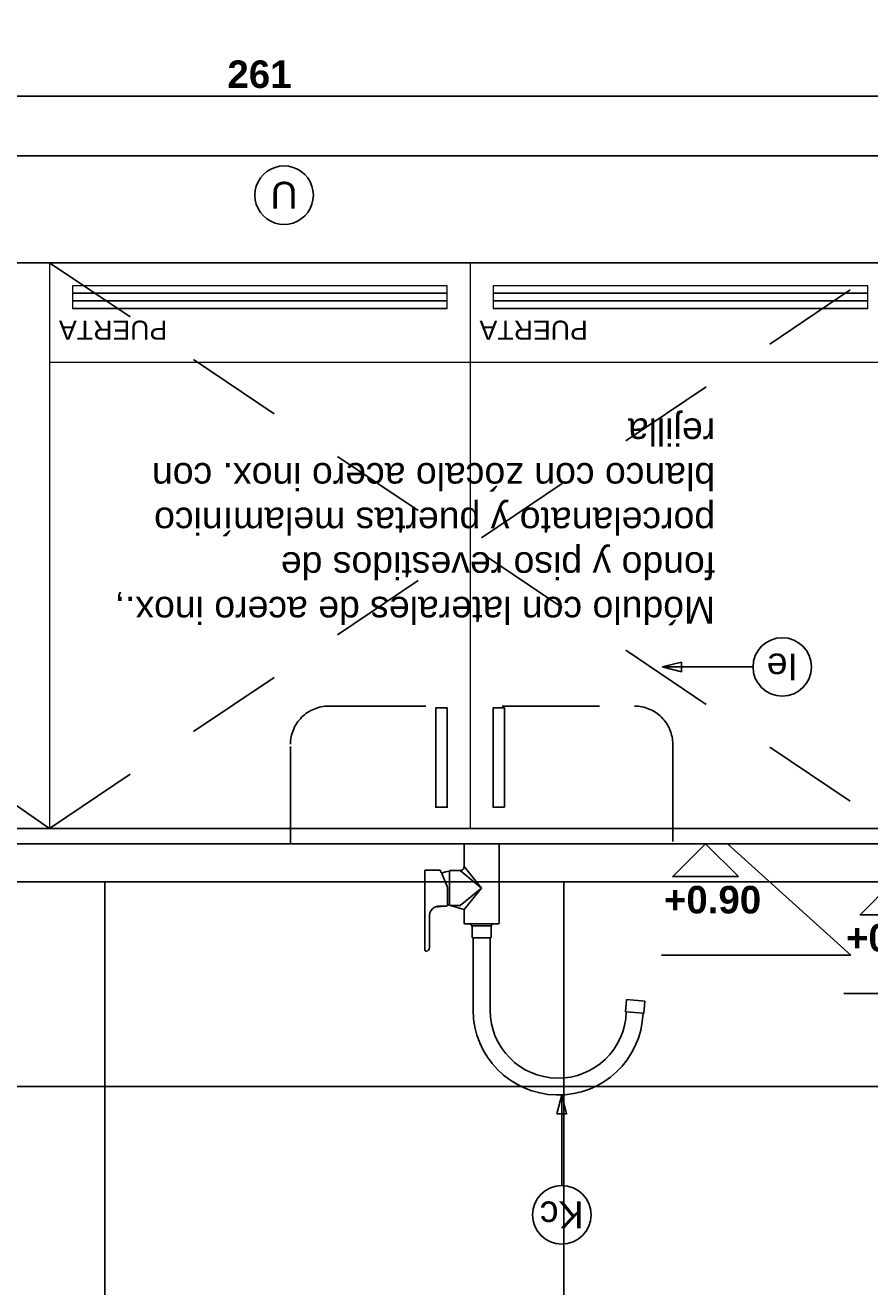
# Model space of a CAD drawing. Header units: millimetres. Extents: x -989 to -850, y -581 to -509.
# Tile 6 of 52: x -960.82 to -959.71, y -579.96 to -578.31. Entities that reach past the tile are written whole.
import ezdxf
from ezdxf.enums import TextEntityAlignment as Align

# ---------------------------------------------------------------- set-up
doc = ezdxf.new("R2010")
doc.units = ezdxf.units.MM
doc.header["$LTSCALE"] = 0.2
doc.set_wipeout_variables(frame=1)
doc.linetypes.add('HIDDEN2', pattern=[4.7625, 3.175, -1.5875])
for name, color, linetype in [('A PROYECCION 2', 2, 'Continuous'), ('A SANITARIO', 5, 'Continuous'), ('A-ALBA-0', 253, 'Continuous'), ('A-ALBA-0 @ 20', 253, 'Continuous'), ('A-ALBA-4', 6, 'Continuous'), ('A-ANNO-NIV', 2, 'Continuous'), ('A-ANNO-SIMB @ 20', 2, 'Continuous'), ('A-ANOT-COTA-PARC', 1, 'Continuous'), ('A-ANOT-NIVL @ 20', 2, 'Continuous'), ('A-EQPM-FIJO', 1, 'Continuous'), ('AE-ALBA-1', 1, 'Continuous'), ('TEXTOS', 2, 'Continuous'), ('TXT COTA', 3, 'Continuous')]:
    doc.layers.add(name, color=color, linetype=linetype)
doc.styles.add('arial', font='arial.ttf')
doc.styles.add('BIS-ANOT', font='swiss.ttf')
doc.styles.add('BIS-COTA', font='swissb.ttf')
doc.styles.add('BIS-COTA-ACUM', font='swissi.ttf', dxfattribs={"oblique": 20})
doc.styles.add('E5-100', font='micross.ttf')
doc.dimstyles.new('BIS-COTA-ACUM', dxfattribs={"dimscale": 0.9, "dimtxt": 0.0016, "dimasz": 0.001, "dimexe": 0.0035, "dimexo": 0, "dimgap": 0.0005, "dimtad": 1, "dimdec": 1, "dimlfac": 100, "dimrnd": 1, "dimzin": 9, "dimdsep": 46, "dimtxsty": 'BIS-COTA-ACUM', "dimblk1": 'MARK1', "dimblk2": 'MARK2', "dimsah": 1, "dimcen": 0, "dimclrd": 1, "dimclre": 256, "dimclrt": 256, "dimaunit": 1, "dimadec": 0, "dimazin": 0, "dimtfac": 1, "dimtdec": 1, "dimtix": 1, "dimtmove": 2, "dimatfit": 3, "dimldrblk": 'MARK1', "dimfxl": 1, "dimtolj": 1, "dimarcsym": 1})
doc.dimstyles.new('BIS-COTA-NIVE', dxfattribs={"dimscale": 1.8, "dimtxt": 0.0018, "dimasz": 0.0015, "dimexe": 0, "dimexo": 0, "dimgap": 0.0027, "dimtad": 2, "dimtih": 1, "dimtoh": 1, "dimzin": 1, "dimdsep": 46, "dimtxsty": 'BIS-COTA', "dimblk1": 'MARK1', "dimblk2": 'MARK2', "dimsah": 1, "dimcen": 0.0015, "dimclrd": 1, "dimclre": 1, "dimaunit": 1, "dimadec": 0, "dimazin": 0, "dimtfac": 1, "dimtix": 1, "dimtofl": 0, "dimtmove": 2, "dimatfit": 3, "dimldrblk": 'MARK1', "dimfxl": 1, "dimtolj": 1, "dimarcsym": 0})
doc.dimstyles.new('BIS-COTA-PARC', dxfattribs={"dimscale": 0, "dimtxt": 0.0018, "dimasz": 0.001, "dimexe": 0.0015, "dimexo": 0, "dimgap": 0.0005, "dimtad": 1, "dimdec": 0, "dimlfac": 100, "dimzin": 9, "dimdsep": 46, "dimtxsty": 'BIS-COTA', "dimblk": 'OBLIQUE', "dimcen": 2.5, "dimclrd": 256, "dimclre": 251, "dimclrt": 2, "dimadec": 1, "dimazin": 2, "dimtfac": 1, "dimtdec": 0, "dimtix": 1, "dimtmove": 2, "dimatfit": 3, "dimldrblk": 'DOT', "dimfxl": 0.0015, "dimfxlon": 1, "dimtolj": 1, "dimtzin": 0, "dimarcsym": 0})

# ---------------------------------------------------------------- blocks, each defined once
blk = doc.blocks.new('*U539')
blk.add_wipeout([(0, 0), (0.002148, -0.002148), (-0.002148, -0.002148)])
at = {"color": 0, "linetype": 'Continuous'}
blk.add_line((-0.004296, 0), (0.002148, 0), dxfattribs=at)
at = {"color": 0, "linetype": 'Continuous', "ltscale": 5}
blk.add_lwpolyline([(-0.002148, -0.002148), (0.002148, -0.002148), (0, 0), (-0.002148, -0.002148)], dxfattribs=at)
blk = doc.blocks.new('BIS-GRIC1-FA')
blk.add_wipeout([(0.028, 0.035), (0.0275, 0.035), (0.0271, 0.0349), (0.0266, 0.0348), (0.0262, 0.0347), (0.0258, 0.0345), (0.0254, 0.0343), (0.025, 0.034), (0.0246, 0.0337), (0.0243, 0.0334), (0.024, 0.033), (0.0238, 0.0326), (0.0235, 0.0322), (0.0233, 0.0318), (0.0232, 0.0314), (0.0231, 0.0309), (0.023, 0.0305), (0.023, 0.03), (0.023, 0), (-0.023, 0), (-0.023, 0.1037), (-0.023, 0.1038), (-0.023, 0.1039), (-0.023, 0.104), (-0.0229, 0.1041), (-0.0229, 0.1042), (-0.0228, 0.1043), (-0.0228, 0.1043), (-0.0227, 0.1044), (-0.0226, 0.1045), (-0.0226, 0.1045), (-0.0225, 0.1046), (-0.0224, 0.1046), (-0.0223, 0.1047), (-0.0222, 0.1047), (-0.0221, 0.1047), (-0.022, 0.1047), (-0.0135, 0.105), (-0.0135, 0.107), (-0.0125, 0.1076), (-0.0125, 0.1227), (-0.0124, 0.1228), (-0.0122, 0.1228), (-0.0121, 0.1229), (-0.0119, 0.1229), (-0.0118, 0.1229), (-0.0117, 0.123), (-0.0115, 0.123), (-0.0114, 0.123), (-0.0112, 0.123), (-0.011, 0.2177), (-0.0117, 0.2288), (-0.0138, 0.2397), (-0.0172, 0.2503), (-0.0218, 0.2603), (-0.0277, 0.2697), (-0.0348, 0.2783), (-0.0428, 0.286), (-0.0517, 0.2926), (-0.0614, 0.298), (-0.0717, 0.3022), (-0.0824, 0.305), (-0.0934, 0.3066), (-0.1045, 0.3067), (-0.1155, 0.3055), (-0.1263, 0.3029), (-0.1367, 0.299), (-0.1465, 0.2938), (-0.1556, 0.2874), (-0.1638, 0.28), (-0.1711, 0.2716), (-0.1772, 0.2623), (-0.1821, 0.2524), (-0.1858, 0.2419), (-0.1882, 0.2311), (-0.1891, 0.22), (-0.1881, 0.2199), (-0.1895, 0.204), (-0.2134, 0.2061), (-0.212, 0.222), (-0.2111, 0.2219), (-0.2097, 0.2356), (-0.2066, 0.2491), (-0.2019, 0.262), (-0.1956, 0.2743), (-0.1879, 0.2857), (-0.1788, 0.296), (-0.1685, 0.3052), (-0.1571, 0.313), (-0.1449, 0.3193), (-0.132, 0.3241), (-0.1186, 0.3272), (-0.1049, 0.3286), (-0.0911, 0.3284), (-0.0775, 0.3264), (-0.0642, 0.3228), (-0.0514, 0.3175), (-0.0394, 0.3107), (-0.0284, 0.3025), (-0.0184, 0.293), (-0.0097, 0.2823), (-0.0024, 0.2706), (0.0034, 0.2581), (0.0076, 0.245), (0.0101, 0.2315), (0.011, 0.2177), (0.011, 0.1369), (0.011, 0.123), (0.0117, 0.123), (0.0117, 0.123), (0.0118, 0.123), (0.0119, 0.123), (0.012, 0.123), (0.012, 0.123), (0.0121, 0.123), (0.0122, 0.1229), (0.0123, 0.1229), (0.0123, 0.1229), (0.0124, 0.1228), (0.0124, 0.1228), (0.0125, 0.1227), (0.0125, 0.1076), (0.0135, 0.107), (0.0135, 0.105), (0.022, 0.1047), (0.0221, 0.1047), (0.0222, 0.1047), (0.0223, 0.1047), (0.0224, 0.1046), (0.0225, 0.1046), (0.0226, 0.1045), (0.0226, 0.1045), (0.0227, 0.1044), (0.0228, 0.1043), (0.0228, 0.1043), (0.0229, 0.1042), (0.0229, 0.1041), (0.023, 0.104), (0.023, 0.1039), (0.023, 0.1038), (0.023, 0.1037), (0.023, 0.086), (0.041, 0.081), (0.0411, 0.081), (0.0412, 0.081), (0.0413, 0.081), (0.0414, 0.0809), (0.0414, 0.0809), (0.0415, 0.0809), (0.0416, 0.0808), (0.0417, 0.0807), (0.0417, 0.0807), (0.0418, 0.0806), (0.0419, 0.0805), (0.0419, 0.0804), (0.0419, 0.0804), (0.042, 0.0803), (0.042, 0.0802), (0.042, 0.0801), (0.042, 0.08), (0.0425, 0.08), (0.0429, 0.0799), (0.0434, 0.0799), (0.0439, 0.0798), (0.0443, 0.0798), (0.0448, 0.0797), (0.0448, 0.081), (0.0453, 0.0815), (0.0525, 0.0815), (0.0525, 0.0817), (0.0525, 0.0817), (0.0525, 0.0818), (0.0525, 0.0818), (0.0525, 0.0818), (0.0525, 0.0819), (0.0525, 0.0819), (0.0526, 0.0819), (0.0526, 0.0819), (0.0526, 0.082), (0.0526, 0.082), (0.0527, 0.082), (0.0527, 0.082), (0.0527, 0.082), (0.0528, 0.082), (0.0528, 0.082), (0.0557, 0.0823), (0.0571, 0.0824), (0.0586, 0.0825), (0.0586, 0.0825), (0.0587, 0.0825), (0.0587, 0.0825), (0.0587, 0.0824), (0.0588, 0.0824), (0.0588, 0.0824), (0.0588, 0.0824), (0.0589, 0.0823), (0.0589, 0.0823), (0.0589, 0.0823), (0.0589, 0.0822), (0.0589, 0.0822), (0.059, 0.0821), (0.0596, 0.0823), (0.0603, 0.0825), (0.0609, 0.0828), (0.0616, 0.0831), (0.0622, 0.0835), (0.0628, 0.0839), (0.0634, 0.0843), (0.0639, 0.0847), (0.0644, 0.0852), (0.0651, 0.086), (0.0657, 0.0868), (0.0663, 0.0876), (0.0668, 0.0885), (0.0672, 0.0894), (0.0676, 0.0904), (0.0679, 0.0913), (0.0681, 0.0923), (0.0683, 0.0933), (0.0683, 0.0943), (0.0684, 0.0953), (0.0683, 0.0964), (0.0683, 0.136), (0.0683, 0.1363), (0.0683, 0.1366), (0.0683, 0.1369), (0.0684, 0.1372), (0.0684, 0.1375), (0.0685, 0.1378), (0.0686, 0.1381), (0.0688, 0.1383), (0.0689, 0.1386), (0.0691, 0.1388), (0.0692, 0.1391), (0.0694, 0.1393), (0.0696, 0.1395), (0.0698, 0.1396), (0.07, 0.1398), (0.0703, 0.1399), (0.0705, 0.14), (0.0707, 0.1401), (0.0709, 0.1402), (0.0712, 0.1403), (0.0714, 0.1403), (0.0717, 0.1404), (0.0719, 0.1404), (0.0722, 0.1404), (0.0725, 0.1404), (0.0728, 0.1404), (0.073, 0.1405), (0.0733, 0.1404), (0.0734, 0.1404), (0.0735, 0.1404), (0.0736, 0.1404), (0.0737, 0.1404), (0.0738, 0.1403), (0.0738, 0.1403), (0.0739, 0.1402), (0.074, 0.1402), (0.074, 0.1401), (0.0741, 0.14), (0.0742, 0.14), (0.0742, 0.1399), (0.0742, 0.1398), (0.0743, 0.1397), (0.0743, 0.1396), (0.0743, 0.1395), (0.0743, 0.1394), (0.0743, 0.0355), (0.0743, 0.0354), (0.0743, 0.0353), (0.0742, 0.0352), (0.0742, 0.0351), (0.0742, 0.0351), (0.0741, 0.035), (0.0741, 0.0349), (0.074, 0.0348), (0.0739, 0.0348), (0.0738, 0.0347), (0.0738, 0.0346), (0.0737, 0.0346), (0.0736, 0.0346), (0.0735, 0.0345), (0.0734, 0.0345), (0.0733, 0.0345), (0.0547, 0.0345), (0.0546, 0.0345), (0.0546, 0.0345), (0.0546, 0.0345), (0.0545, 0.0345), (0.0545, 0.0346), (0.0544, 0.0346), (0.0544, 0.0346), (0.0544, 0.0346), (0.0543, 0.0346), (0.0543, 0.0347), (0.0543, 0.0347), (0.0542, 0.0347), (0.0542, 0.0348), (0.0535, 0.0362), (0.0529, 0.0376), (0.0522, 0.0391), (0.0512, 0.0385), (0.0501, 0.0379), (0.049, 0.0375), (0.0479, 0.0371), (0.0467, 0.0367), (0.0456, 0.0365), (0.0444, 0.0362), (0.0432, 0.0361), (0.042, 0.036)])
for p, q in [((-0.2111, 0.2219), (-0.1891, 0.22)), ((-0.011, 0.123), (-0.0112, 0.123)), ((0.011, 0.123), (-0.011, 0.123)), ((-0.0135, 0.105), (0.0135, 0.105)), ((-0.0125, 0.1076), (0.0125, 0.1076)), ((0.023, 0.086), (0, 0.058)), ((0, 0.058), (0.028, 0.081)), ((0.028, 0.081), (0.041, 0.081)), ((0.042, 0.08), (0.042, 0.036)), ((0.0448, 0.0564), (0.0448, 0.0797)), ((0.028, 0.035), (0, 0.058)), ((0, 0.058), (0.023, 0.03)), ((0.0522, 0.0391), (0.0449, 0.056)), ((0.041, 0.035), (0.028, 0.035)), ((0.028, 0.035), (0.028, 0.035))]:
    blk.add_line(p, q)
blk.add_lwpolyline([(0.042, 0.036, 0.123961), (0.0522, 0.0391, 0.014382), (0.0542, 0.0348, 0.256417), (0.0547, 0.0345), (0.0733, 0.0345, 0.384379), (0.0743, 0.0355), (0.0743, 0.1394, 0.416799), (0.0733, 0.1404, 0.029739), (0.0719, 0.1404, 0.167844), (0.0694, 0.1393, 0.213156), (0.0683, 0.136), (0.0683, 0.0964, -0.217512), (0.0644, 0.0852, -0.128175), (0.059, 0.0821), (0.0589, 0.0822, 0.195668), (0.0586, 0.0825, 0.003761), (0.0557, 0.0823, -0.00046), (0.0528, 0.082, 0.318698), (0.0525, 0.0817), (0.0525, 0.0815), (0.0453, 0.0815), (0.0448, 0.081), (0.0448, 0.0797, 0.048075), (0.042, 0.08, 0.414344), (0.041, 0.081), (0.023, 0.086), (0.023, 0.1037, 0.40462), (0.022, 0.1047), (0.0135, 0.105), (0.0135, 0.107), (0.0125, 0.1076), (0.0125, 0.1227, 0.213541), (0.0117, 0.123), (0.011, 0.123), (0.011, 0.1369), (0.011, 0.2177, 0.9807), (-0.2111, 0.2219), (-0.212, 0.222), (-0.2134, 0.2061), (-0.1895, 0.204), (-0.1881, 0.2199), (-0.1891, 0.22, -0.987285), (-0.011, 0.2177), (-0.0112, 0.123, 0.111865), (-0.0125, 0.1227), (-0.0125, 0.1076), (-0.0135, 0.107), (-0.0135, 0.105), (-0.022, 0.1047, 0.404027), (-0.023, 0.1037), (-0.023, 0), (0.023, 0), (0.023, 0.03, -0.415592), (0.028, 0.035)], format="xyb")
for centre, radius, start, end in [((0.0539, 0.1012), 0.0197, 265.7838, 284.7338), ((0.0458, 0.0564), 0.000969, 179.2276, 203.3976), ((0.041, 0.036), 0.001, 269.9999, 0.0256)]:
    blk.add_arc(centre, radius, start, end)
blk = doc.blocks.new('*U548')
blk.add_wipeout([(0, 0), (0.002148, 0.002148), (-0.002148, 0.002148)])
at = {"color": 0, "linetype": 'Continuous'}
blk.add_line((-0.004296, 0), (0.002148, 0), dxfattribs=at)
at = {"color": 0, "linetype": 'Continuous', "ltscale": 5}
blk.add_lwpolyline([(-0.002148, 0.002148), (0.002148, 0.002148), (0, 0), (-0.002148, 0.002148)], dxfattribs=at)
blk = doc.blocks.new('*D601')
at = {"layer": 'A-ANNO-NIV', "color": 1, "lineweight": -2, "transparency": 16777216}
for p, q in [((-959.5217, -580.5898), (-959.5817, -580.5898)), ((-959.5817, -580.5898), (-959.4235, -580.7392)), ((-959.4235, -580.7392), (-959.6632, -580.7392))]:
    blk.add_line(p, q, dxfattribs=at)
at = {"layer": 'Defpoints', "color": 0, "transparency": 16777216}
for p in [(-963.8326, -578.4798), (-959.5217, -580.5898), (-959.4835, -580.7392)]:
    blk.add_point(p, dxfattribs=at)
at = {"layer": 'A-ANNO-NIV', "color": 0, "transparency": 16777216, "insert": (-959.6003, -580.6672), "char_height": 0.036, "attachment_point": 5, "style": 'BIS-COTA'}
blk.add_mtext('\\A1;+2.11', dxfattribs=at)
blk = doc.blocks.new('MARK1')
at = {"color": 0}
for p, q in [((1, 0), (-1, 0)), ((0, 1.5), (0, -1.5))]:
    blk.add_line(p, q, dxfattribs=at)
blk.add_lwpolyline([(0.5, 0.5), (-0.5, -0.5)], dxfattribs=at)
blk = doc.blocks.new('MARK2')
at = {"color": 0}
for p, q in [((1, 0), (-1, 0)), ((0, 1.5), (0, -1.5))]:
    blk.add_line(p, q, dxfattribs=at)
blk.add_lwpolyline([(0.5, 0.5), (-0.5, -0.5)], dxfattribs=at)
blk = doc.blocks.new('*D602')
at = {"layer": 'A-ANNO-NIV', "color": 1, "lineweight": -2, "transparency": 16777216}
for p, q in [((-959.4369, -580.5796), (-959.6841, -580.5796)), ((-959.5879, -580.5798), (-959.4369, -580.5796)), ((-959.5279, -580.5798), (-959.5879, -580.5798))]:
    blk.add_line(p, q, dxfattribs=at)
at = {"layer": 'Defpoints', "color": 0, "transparency": 16777216}
for p in [(-963.8326, -578.4798), (-959.5279, -580.5798), (-959.4969, -580.5796)]:
    blk.add_point(p, dxfattribs=at)
at = {"layer": 'A-ANNO-NIV', "color": 0, "transparency": 16777216, "insert": (-959.6175, -580.5071), "char_height": 0.036, "attachment_point": 5, "style": 'BIS-COTA'}
blk.add_mtext('\\A1;+2.10', dxfattribs=at)
blk = doc.blocks.new('*D603')
at = {"layer": 'A-ALBA-0', "color": 1, "lineweight": -2, "transparency": 16777216}
for p, q in [((-958.3058, -579.9815), (-958.5531, -579.9815)), ((-958.3967, -579.9798), (-958.4567, -579.9798)), ((-958.4567, -579.9798), (-958.3058, -579.9815))]:
    blk.add_line(p, q, dxfattribs=at)
at = {"layer": 'Defpoints', "color": 0, "transparency": 16777216}
for p in [(-964.1326, -578.4798), (-958.3967, -579.9798), (-958.3658, -579.9815)]:
    blk.add_point(p, dxfattribs=at)
at = {"layer": 'A-ALBA-0', "color": 0, "transparency": 16777216, "insert": (-958.4865, -579.909), "char_height": 0.036, "attachment_point": 5, "style": 'BIS-COTA'}
blk.add_mtext('\\A1;+1.50', dxfattribs=at)
blk = doc.blocks.new('*D604')
at = {"layer": 'A-ANNO-NIV', "color": 1, "lineweight": -2, "transparency": 16777216}
for p, q in [((-959.5947, -579.4298), (-959.6547, -579.4298)), ((-959.6547, -579.4298), (-959.498, -579.5758)), ((-959.498, -579.5758), (-959.7449, -579.5758))]:
    blk.add_line(p, q, dxfattribs=at)
at = {"layer": 'Defpoints', "color": 0, "transparency": 16777216}
for p in [(-964.4594, -578.4798), (-959.5947, -579.4298), (-959.558, -579.5758)]:
    blk.add_point(p, dxfattribs=at)
at = {"layer": 'A-ANNO-NIV', "color": 0, "transparency": 16777216, "insert": (-959.6785, -579.5032), "char_height": 0.036, "attachment_point": 5, "style": 'BIS-COTA'}
blk.add_mtext('\\A1;+0.95', dxfattribs=at)
blk = doc.blocks.new('*D605')
at = {"layer": 'A-ANNO-NIV', "color": 1, "lineweight": -2, "transparency": 16777216}
for p, q in [((-959.8371, -579.3798), (-959.8971, -579.3798)), ((-959.8971, -579.3798), (-959.7359, -579.5258)), ((-959.7359, -579.5258), (-959.9832, -579.5258))]:
    blk.add_line(p, q, dxfattribs=at)
at = {"layer": 'Defpoints', "color": 0, "transparency": 16777216}
for p in [(-964.3361, -578.4798), (-959.8371, -579.3798), (-959.7959, -579.5258)]:
    blk.add_point(p, dxfattribs=at)
at = {"layer": 'A-ANNO-NIV', "color": 0, "transparency": 16777216, "insert": (-959.9166, -579.4533), "char_height": 0.036, "attachment_point": 5, "style": 'BIS-COTA'}
blk.add_mtext('\\A1;+0.90', dxfattribs=at)
blk = doc.blocks.new('*D606')
at = {"layer": 'A-ALBA-0', "color": 1, "lineweight": -2, "transparency": 16777216}
for p, q in [((-956.9701, -579.3798), (-957.0301, -579.3798)), ((-957.0301, -579.3798), (-956.872, -579.5228)), ((-956.872, -579.5228), (-957.1193, -579.5228))]:
    blk.add_line(p, q, dxfattribs=at)
at = {"layer": 'Defpoints', "color": 0, "transparency": 16777216}
for p in [(-963.8326, -578.4798), (-956.9701, -579.3798), (-956.932, -579.5228)]:
    blk.add_point(p, dxfattribs=at)
at = {"layer": 'A-ALBA-0', "color": 0, "transparency": 16777216, "insert": (-957.0527, -579.4502), "char_height": 0.036, "attachment_point": 5, "style": 'BIS-COTA'}
blk.add_mtext('\\A1;+0.90', dxfattribs=at)
blk = doc.blocks.new('*D607')
at = {"layer": 'A-ANNO-NIV', "color": 1, "lineweight": -2, "transparency": 16777216}
for p, q in [((-956.8723, -580.5898), (-956.9323, -580.5898)), ((-956.9323, -580.5898), (-956.7872, -580.7389)), ((-956.7872, -580.7389), (-957.0269, -580.7389))]:
    blk.add_line(p, q, dxfattribs=at)
at = {"layer": 'Defpoints', "color": 0, "transparency": 16777216}
for p in [(-963.2989, -578.4798), (-956.8723, -580.5898), (-956.8472, -580.7389)]:
    blk.add_point(p, dxfattribs=at)
at = {"layer": 'A-ANNO-NIV', "color": 0, "transparency": 16777216, "insert": (-956.964, -580.6669), "char_height": 0.036, "attachment_point": 5, "style": 'BIS-COTA'}
blk.add_mtext('\\A1;+2.11', dxfattribs=at)
blk = doc.blocks.new('A-ANNO-NOM-2')
blk.add_wipeout([(0, -0.001913), (0.000299, -0.00189), (0.000591, -0.00182), (0.000869, -0.001705), (0.001125, -0.001548), (0.001353, -0.001353), (0.001548, -0.001125), (0.001705, -0.000869), (0.00182, -0.000591), (0.00189, -0.000299), (0.001913, 0), (0.00189, 0.000299), (0.00182, 0.000591), (0.001705, 0.000869), (0.001548, 0.001125), (0.001353, 0.001353), (0.001125, 0.001548), (0.000869, 0.001705), (0.000591, 0.00182), (0.000299, 0.00189), (0, 0.001913), (-0.000299, 0.00189), (-0.000591, 0.00182), (-0.000869, 0.001705), (-0.001125, 0.001548), (-0.001353, 0.001353), (-0.001548, 0.001125), (-0.001705, 0.000869), (-0.00182, 0.000591), (-0.00189, 0.000299), (-0.001913, 0), (-0.00189, -0.000299), (-0.00182, -0.000591), (-0.001705, -0.000869), (-0.001548, -0.001125), (-0.001353, -0.001353), (-0.001125, -0.001548), (-0.000869, -0.001705), (-0.000591, -0.00182), (-0.000299, -0.00189)])
blk.add_lwpolyline([(0, -0.001913), (0.000299, -0.00189), (0.000591, -0.00182), (0.000869, -0.001705), (0.001125, -0.001548), (0.001353, -0.001353), (0.001548, -0.001125), (0.001705, -0.000869), (0.00182, -0.000591), (0.00189, -0.000299), (0.001913, 0), (0.00189, 0.000299), (0.00182, 0.000591), (0.001705, 0.000869), (0.001548, 0.001125), (0.001353, 0.001353), (0.001125, 0.001548), (0.000869, 0.001705), (0.000591, 0.00182), (0.000299, 0.00189), (0, 0.001913), (-0.000299, 0.00189), (-0.000591, 0.00182), (-0.000869, 0.001705), (-0.001125, 0.001548), (-0.001353, 0.001353), (-0.001548, 0.001125), (-0.001705, 0.000869), (-0.00182, 0.000591), (-0.00189, 0.000299), (-0.001913, 0), (-0.00189, -0.000299), (-0.00182, -0.000591), (-0.001705, -0.000869), (-0.001548, -0.001125), (-0.001353, -0.001353), (-0.001125, -0.001548), (-0.000869, -0.001705), (-0.000591, -0.00182), (-0.000299, -0.00189)], close=True)
at = {"color": 1, "linetype": 'Continuous', "style": 'E5-100'}
blk.add_attdef('LETRA', text='', height=0.00175, dxfattribs=at).set_placement((0, 0), align=Align.MIDDLE_CENTER)
blk = doc.blocks.new('*U63')
blk.add_lwpolyline([(0, -0.007846), (-0.000312, -0.006596), (0.000313, -0.006596)], close=True)
blk.add_wipeout([(0, -0.001913), (0.000299, -0.00189), (0.000591, -0.00182), (0.000869, -0.001705), (0.001125, -0.001548), (0.001353, -0.001353), (0.001548, -0.001125), (0.001705, -0.000869), (0.00182, -0.000591), (0.00189, -0.000299), (0.001913, 0), (0.00189, 0.000299), (0.00182, 0.000591), (0.001705, 0.000869), (0.001548, 0.001125), (0.001353, 0.001353), (0.001125, 0.001548), (0.000869, 0.001705), (0.000591, 0.00182), (0.000299, 0.00189), (0, 0.001913), (-0.000299, 0.00189), (-0.000591, 0.00182), (-0.000869, 0.001705), (-0.001125, 0.001548), (-0.001353, 0.001353), (-0.001548, 0.001125), (-0.001705, 0.000869), (-0.00182, 0.000591), (-0.00189, 0.000299), (-0.001913, 0), (-0.00189, -0.000299), (-0.00182, -0.000591), (-0.001705, -0.000869), (-0.001548, -0.001125), (-0.001353, -0.001353), (-0.001125, -0.001548), (-0.000869, -0.001705), (-0.000591, -0.00182), (-0.000299, -0.00189)])
at = {"linetype": 'Continuous'}
blk.add_line((0, -0.007846), (0, -0.001913), dxfattribs=at)
blk.add_circle((0, 0), 0.001913)
at = {"color": 1, "linetype": 'Continuous', "style": 'E5-100'}
blk.add_attdef('LETRA', text='', height=0.00175, dxfattribs=at).set_placement((0, 0), align=Align.MIDDLE_CENTER)
blk = doc.blocks.new('_Oblique')
at = {"layer": 'TXT COTA', "color": 0, "lineweight": -2}
blk.add_line((-0.5, -0.5), (0.5, 0.5), dxfattribs=at)
blk = doc.blocks.new('*D590')
at = {"layer": 'A-ANOT-COTA-PARC', "color": 251, "lineweight": -2, "transparency": 16777216}
for p, q in [((-961.8136, -578.432), (-961.8136, -578.372)), ((-959.2046, -578.432), (-959.2046, -578.372))]:
    blk.add_line(p, q, dxfattribs=at)
at = {"layer": 'A-ANOT-COTA-PARC', "lineweight": -2, "transparency": 16777216}
blk.add_line((-961.8136, -578.402), (-959.2046, -578.402), dxfattribs=at)
at = {"layer": 'Defpoints', "color": 0, "transparency": 16777216}
for p in [(-959.2046, -578.402), (-961.8136, -578.4798), (-959.2046, -578.4798)]:
    blk.add_point(p, dxfattribs=at)
at = {"layer": 'A-ANOT-COTA-PARC', "lineweight": -2, "transparency": 16777216, "xscale": 0.02, "yscale": 0.02, "zscale": 0.02, "rotation": 180}
blk.add_blockref('_Oblique', (-961.8136, -578.402), dxfattribs=at)
at = {"layer": 'A-ANOT-COTA-PARC', "lineweight": -2, "transparency": 16777216, "xscale": 0.02, "yscale": 0.02, "zscale": 0.02}
blk.add_blockref('_Oblique', (-959.2046, -578.402), dxfattribs=at)
at = {"layer": 'A-ANOT-COTA-PARC', "color": 2, "transparency": 16777216, "insert": (-960.5091, -578.3734), "char_height": 0.036, "attachment_point": 5, "style": 'BIS-COTA'}
blk.add_mtext('\\A1;261', dxfattribs=at)
blk = doc.blocks.new('_Dot')
at = {"color": 0, "linetype": 'ByBlock', "lineweight": -2}
blk.add_line((-0.5, 0), (-1, 0), dxfattribs=at)
at = {"color": 0, "linetype": 'ByBlock', "const_width": 0.5}
blk.add_lwpolyline([(-0.25, 0, 1), (0.25, 0, 1)], format="xyb", close=True, dxfattribs=at)
blk = doc.blocks.new('*D575')
at = {"layer": 'A-ALBA-0', "lineweight": -2, "transparency": 16777216}
blk.add_line((-961.3241, -579.6798), (-961.4597, -579.6798), dxfattribs=at)
at = {"layer": 'Defpoints', "color": 0, "transparency": 16777216}
for p in [(-959.9741, -576.7687), (-961.3713, -579.6798), (-961.3241, -579.6798)]:
    blk.add_point(p, dxfattribs=at)
at = {"layer": 'A-ALBA-0', "transparency": 16777216, "insert": (-961.4205, -579.7062), "char_height": 0.032, "attachment_point": 5, "rotation": 180, "style": 'BIS-COTA-ACUM'}
blk.add_mtext('\\A1;120', dxfattribs=at)
blk = doc.blocks.new('*D576')
at = {"layer": 'A-ALBA-0', "lineweight": -2, "transparency": 16777216}
blk.add_line((-961.1441, -579.6798), (-961.2397, -579.6798), dxfattribs=at)
at = {"layer": 'Defpoints', "color": 0, "transparency": 16777216}
for p in [(-959.7941, -576.7687), (-961.1512, -579.6798), (-961.1441, -579.6798)]:
    blk.add_point(p, dxfattribs=at)
at = {"layer": 'A-ALBA-0', "transparency": 16777216, "insert": (-961.2005, -579.7062), "char_height": 0.032, "attachment_point": 5, "rotation": 180, "style": 'BIS-COTA-ACUM'}
blk.add_mtext('\\A1;120', dxfattribs=at)
blk = doc.blocks.new('*D579')
at = {"layer": 'A-ALBA-0', "lineweight": -2, "transparency": 16777216}
blk.add_line((-961.1041, -579.6198), (-961.1041, -579.4836), dxfattribs=at)
at = {"layer": 'Defpoints', "color": 0, "transparency": 16777216}
for p in [(-956.4226, -576.7687), (-961.1041, -579.5785), (-961.1041, -579.6198)]:
    blk.add_point(p, dxfattribs=at)
at = {"layer": 'A-ALBA-0', "transparency": 16777216, "insert": (-961.0777, -579.5261), "char_height": 0.032, "attachment_point": 5, "rotation": 270, "style": 'BIS-COTA-ACUM'}
blk.add_mtext('\\A1;437', dxfattribs=at)
blk = doc.blocks.new('*D580')
at = {"layer": 'A-ALBA-0', "lineweight": -2, "transparency": 16777216}
blk.add_line((-961.2841, -579.6198), (-961.2841, -579.4944), dxfattribs=at)
at = {"layer": 'Defpoints', "color": 0, "transparency": 16777216}
for p in [(-956.4226, -576.7687), (-961.2841, -579.5871), (-961.2841, -579.6198)]:
    blk.add_point(p, dxfattribs=at)
at = {"layer": 'A-ALBA-0', "transparency": 16777216, "insert": (-961.2576, -579.5357), "char_height": 0.032, "attachment_point": 5, "rotation": 270, "style": 'BIS-COTA-ACUM'}
blk.add_mtext('\\A1;455', dxfattribs=at)
blk = doc.blocks.new('*U62')
blk.add_lwpolyline([(-0.007846, 0), (-0.006596, 0.000312), (-0.006596, -0.000313)], close=True)
blk.add_wipeout([(0, -0.001913), (0.000299, -0.00189), (0.000591, -0.00182), (0.000869, -0.001705), (0.001125, -0.001548), (0.001353, -0.001353), (0.001548, -0.001125), (0.001705, -0.000869), (0.00182, -0.000591), (0.00189, -0.000299), (0.001913, 0), (0.00189, 0.000299), (0.00182, 0.000591), (0.001705, 0.000869), (0.001548, 0.001125), (0.001353, 0.001353), (0.001125, 0.001548), (0.000869, 0.001705), (0.000591, 0.00182), (0.000299, 0.00189), (0, 0.001913), (-0.000299, 0.00189), (-0.000591, 0.00182), (-0.000869, 0.001705), (-0.001125, 0.001548), (-0.001353, 0.001353), (-0.001548, 0.001125), (-0.001705, 0.000869), (-0.00182, 0.000591), (-0.00189, 0.000299), (-0.001913, 0), (-0.00189, -0.000299), (-0.00182, -0.000591), (-0.001705, -0.000869), (-0.001548, -0.001125), (-0.001353, -0.001353), (-0.001125, -0.001548), (-0.000869, -0.001705), (-0.000591, -0.00182), (-0.000299, -0.00189)])
at = {"linetype": 'Continuous'}
blk.add_line((-0.007846, 0), (-0.001913, 0), dxfattribs=at)
blk.add_circle((0, 0), 0.001913)
at = {"color": 1, "linetype": 'Continuous', "style": 'E5-100'}
blk.add_attdef('LETRA', text='', height=0.00175, dxfattribs=at).set_placement((0, 0), align=Align.MIDDLE_CENTER)

msp = doc.modelspace()

# ---------------------------------------------------------------- hatches: boundary and pattern name
at = {"layer": 'A-ALBA-4'}
h = msp.add_hatch(dxfattribs=at)
h.set_pattern_fill('_USER', color=256, scale=0.01, angle=540, pattern_type=0)
h.set_pattern_definition([(180, (-959.85863, -578.689793), (-2e-15, -0.01), [])])
h.paths.add_polyline_path([(-959.7136, -578.6798), (-959.7136, -578.6498), (-960.2036, -578.6498), (-960.2036, -578.6798)])
h.paths.add_polyline_path([(-960.7536, -578.6498), (-960.7536, -578.6798), (-960.2636, -578.6798), (-960.2636, -578.6498)])

# ---------------------------------------------------------------- linework, layer by layer
at = {"layer": 'A PROYECCION 2', "linetype": 'Continuous', "lineweight": 13}
for p, q in [((-960.7836, -578.6198), (-960.7836, -579.3598)), ((-960.2336, -578.6198), (-960.2336, -579.3598)), ((-960.7836, -578.7498), (-959.6836, -578.7498))]:
    msp.add_line(p, q, dxfattribs=at)
for points in [[(-960.2636, -578.6798), (-960.2636, -578.6498), (-960.7536, -578.6498), (-960.7536, -578.6798)], [(-959.7136, -578.6798), (-959.7136, -578.6498), (-960.2036, -578.6498), (-960.2036, -578.6798)]]:
    msp.add_lwpolyline(points, close=True, dxfattribs=at)
msp.add_lwpolyline([(-959.1336, -579.3598), (-961.4096, -579.3598)], dxfattribs=at)
at = {"layer": 'A SANITARIO', "linetype": 'ByBlock'}
msp.add_line((-960.2636, -579.2027, 0), (-960.2636, -579.3327, 0), dxfattribs=at)
for points in [[(-960.2636, -579.3322), (-960.2636, -579.2022), (-960.2786, -579.2022), (-960.2786, -579.3322)], [(-960.1886, -579.3322), (-960.1886, -579.2022), (-960.2036, -579.2022), (-960.2036, -579.3322)]]:
    msp.add_lwpolyline(points, close=True, dxfattribs=at)
at = {"layer": 'A-ALBA-0', "linetype": 'HIDDEN2', "ltscale": 0.2}
msp.add_lwpolyline([(-960.7836, -579.3598), (-961.3336, -578.9798), (-960.7836, -578.6198)], dxfattribs=at)
at = {"layer": 'A-ALBA-4', "color": 1}
msp.add_lwpolyline([(-959.1336, -579.3598), (-961.8836, -579.3598)], dxfattribs=at)
at = {"layer": 'AE-ALBA-1'}
for points in [[(-959.2046, -578.6198), (-961.8136, -578.6198)], [(-959.1336, -579.3598), (-961.8836, -579.3598)]]:
    msp.add_lwpolyline(points, dxfattribs=at)

# ---------------------------------------------------------------- block references
at = {"layer": 'A-ANOT-NIVL @ 20', "yscale": 20, "zscale": 20}
for name, p, xscale, rotation in [('*U539', (-959.9257, -579.3798), -20, 359.9999999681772), ('*U548', (-959.6807, -579.4298), 20, 180.0000000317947)]:
    msp.add_blockref(name, p, dxfattribs=dict(at, xscale=xscale, rotation=rotation))
at = {"layer": 'A-EQPM-FIJO', "rotation": 179.999999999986}
msp.add_blockref('BIS-GRIC1-FA', (-960.2186, -579.3798), dxfattribs=at)

# ---------------------------------------------------------------- texts
at = {"layer": 'TEXTOS', "attachment_point": 7, "rotation": 180, "style": 'arial'}
for s, width, insert, char_height in [('\\A1;PUERTA', 0.646215, (-960.6297, -578.6952, 0), 0.025), ('\\A1;PUERTA', 0.646215, (-960.0797, -578.6952, 0), 0.025), ('\\A1;Módulo con laterales de acero inox., fondo y piso revestidos de porcelanato y puertas melamínico blanco con zócalo acero inox. con rejilla', 0.833809, (-959.9132, -578.8129, 0.0005), 0.035)]:
    msp.add_mtext_dynamic_manual_height_columns(s, width=width, gutter_width=12.5, heights=[0], dxfattribs=dict(at, insert=insert, char_height=char_height))

# ---------------------------------------------------------------- dimensions: what is measured, and where the dimension line sits
at = {"layer": 'A-ANOT-COTA-PARC'}
dim = msp.add_linear_dim(base=(-959.2046, -578.402), p1=(-961.8136, -578.4798), p2=(-959.2046, -578.4798), dimstyle='BIS-COTA-PARC', override={"dimscale": 0, "dimtix": 1, "dimtofl": 1, "dimtmove": 2, "dimatfit": 3}, dxfattribs=at)
dim.commit()
dim.dimension.update_dxf_attribs({"geometry": '*D590', "text_midpoint": (-960.5091, -578.3734)})

# ---------------------------------------------------------------- next in the draw order: linework, layer by layer
at = {"layer": 'A PROYECCION 2', "linetype": 'Continuous', "lineweight": 13}
msp.add_lwpolyline([(-959.1336, -579.3798), (-961.8836, -579.3798)], dxfattribs=at)
at = {"layer": 'A-ALBA-0', "linetype": 'HIDDEN2', "ltscale": 0.2}
msp.add_lwpolyline([(-960.4686, -579.3798), (-960.4686, -579.2498, -0.414214), (-960.4186, -579.1998), (-960.0186, -579.1998, -0.414214), (-959.9686, -579.2498), (-959.9686, -579.3798)], format="xyb", dxfattribs=at)
at = {"layer": 'AE-ALBA-1'}
msp.add_line((-961.8836, -579.4298), (-959.1336, -579.4298), dxfattribs=at)
msp.add_lwpolyline([(-959.1336, -579.3798), (-961.8836, -579.3798)], dxfattribs=at)

# ---------------------------------------------------------------- next in the draw order: dimensions: what is measured, and where the dimension line sits
at = {"layer": 'A-ALBA-0'}
for feature_location, offset, origin, picture, middle in [((-958.3967, -579.9798), (0.0309, -0.0017), (-964.1326, -578.4798), '*D603', (-958.4865, -579.909)), ((-956.9701, -579.3798), (0.0381, -0.143), (-963.8326, -578.4798), '*D606', (-957.0527, -579.4502))]:
    dim = msp.add_ordinate_dim(feature_location=feature_location, offset=offset, dtype=0, origin=origin, dimstyle='BIS-COTA-NIVE', override={"dimscale": 0, "dimpost": '+<>', "dimtix": 1, "dimtofl": 0, "dimtmove": 2, "dimatfit": 3}, dxfattribs=at)
    dim.commit()
    dim.dimension.update_dxf_attribs({"geometry": picture, "text_midpoint": middle})
at = {"layer": 'A-ANNO-NIV'}
for feature_location, offset, origin, picture, middle in [((-959.5947, -579.4298), (0.0367, -0.146), (-964.4594, -578.4798), '*D604', (-959.6785, -579.5032)), ((-959.8371, -579.3798), (0.0412, -0.146), (-964.3361, -578.4798), '*D605', (-959.9166, -579.4533)), ((-959.5217, -580.5898), (0.0382, -0.1495), (-963.8326, -578.4798), '*D601', (-959.6003, -580.6672)), ((-959.5279, -580.5798), (0.031, 0.0002), (-963.8326, -578.4798), '*D602', (-959.6175, -580.5071)), ((-956.8723, -580.5898), (0.0251, -0.1491), (-963.2989, -578.4798), '*D607', (-956.964, -580.6669))]:
    dim = msp.add_ordinate_dim(feature_location=feature_location, offset=offset, dtype=0, origin=origin, dimstyle='BIS-COTA-NIVE', override={"dimscale": 0, "dimpost": '+<>', "dimtix": 1, "dimtofl": 0, "dimtmove": 2, "dimatfit": 3}, dxfattribs=at)
    dim.commit()
    dim.dimension.update_dxf_attribs({"geometry": picture, "text_midpoint": middle})

# ---------------------------------------------------------------- next in the draw order: block references
at = {"layer": 'A-ALBA-0 @ 20'}
ref = msp.add_blockref('*U63', (-960.1138, -579.8653), dxfattribs=dict(at, xscale=-20, yscale=20, zscale=20, rotation=180))
ref.add_attrib('LETRA', 'Kc', dxfattribs={"layer": '0', "color": 1, "linetype": 'Continuous', "height": 0.035, "rotation": 180, "style": 'E5-100'}).set_placement((-960.1138, -579.8653), align=Align.MIDDLE_CENTER)
at = {"layer": 'A-ANNO-SIMB @ 20', "linetype": 'Continuous', "extrusion": (-0.000855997, -0.000855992, 0.999999)}
ref = msp.add_blockref('A-ANNO-NOM-2', (-960.4766, -578.5305, 1.3174), dxfattribs=dict(at, xscale=-20, yscale=20.00000000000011, zscale=20.00000000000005, rotation=179.9999999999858))
ref.add_attrib('LETRA', 'U', dxfattribs={"layer": '0', "color": 1, "linetype": 'Continuous', "extrusion": (-0.000855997, -0.000855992, 0.999999), "height": 0.035, "rotation": 180, "style": 'BIS-ANOT'}).set_placement((-960.4766, -578.5305, 1.3174), align=Align.MIDDLE_CENTER)

# ---------------------------------------------------------------- next in the draw order: hatches: boundary and pattern name
at = {"layer": 'A-ALBA-0'}
h = msp.add_hatch(dxfattribs=at)
h.set_pattern_fill('_USER', color=256, scale=0.6, angle=270, pattern_type=0)
h.set_pattern_definition([(270, (-958.31165, -609.6978), (0.6, -1e-13), [])])
h.paths.add_polyline_path([(-961.8826, -580.3898), (-963.8326, -580.3898), (-963.8326, -580.5798), (-958.8826, -580.5798), (-958.8826, -579.9798), (-957.3512, -579.9798), (-957.0327, -579.9798), (-956.7326, -579.9798), (-956.7326, -579.4298), (-957.3211, -579.4298), (-957.37, -579.4298), (-957.8373, -579.4298), (-957.8373, -579.3598), (-957.8373, -579.3608), (-957.8373, -578.5803), (-957.2946, -578.5793), (-957.2946, -578.5798), (-957.7673, -578.5798), (-957.7673, -578.4798), (-959.0046, -578.4798), (-959.0046, -578.6198), (-959.2046, -578.6198), (-959.1336, -579.4298), (-961.8836, -579.4298), (-961.8836, -578.6198), (-961.8136, -578.6198), (-961.8136, -578.4798), (-963.8326, -578.4798), (-963.8326, -579.4398), (-961.8826, -579.4398)])
h = msp.add_hatch(dxfattribs=at)
h.set_pattern_fill('_USER', color=256, scale=0.3, angle=180, pattern_type=0)
h.set_pattern_definition([(180, (-958.31165, -609.6978), (-7e-14, -0.3), [])])
h.paths.add_polyline_path([(-961.8836, -579.4298), (-961.8836, -578.6198), (-961.8136, -578.6198), (-961.8136, -578.4798), (-963.8326, -578.4798), (-963.8326, -579.4398), (-961.8826, -579.4398), (-961.8826, -580.3798), (-963.8326, -580.3798), (-963.8326, -580.5798), (-959.0826, -580.5798), (-959.0826, -579.9798), (-957.3826, -579.9798), (-957.0327, -579.9798), (-956.7326, -579.9798), (-956.7326, -579.4298), (-957.3326, -579.4298), (-957.3326, -579.3793), (-957.8373, -579.3803), (-957.8373, -578.5803), (-957.2946, -578.5793), (-957.2946, -578.5798), (-957.2949, -578.5798), (-957.2949, -578.4798), (-959.2046, -578.4798), (-959.2046, -578.6198), (-959.1336, -578.6198), (-959.1336, -579.4326)])

# ---------------------------------------------------------------- next in the draw order: dimensions: what is measured, and where the dimension line sits
for feature_location, offset, dtype, origin, text, picture, middle in [((-961.3241, -579.6798), (-0.0472, 0), 0, (-959.9741, -576.7687), '120', '*D575', (-961.4205, -579.7062)), ((-961.2841, -579.6198), (0, 0.0327), 1, (-956.4226, -576.7687), '455', '*D580', (-961.2576, -579.5357)), ((-961.1441, -579.6798), (-0.0071, 0), 0, (-959.7941, -576.7687), '120', '*D576', (-961.2005, -579.7062)), ((-961.1041, -579.6198), (0, 0.0413), 1, (-956.4226, -576.7687), '437', '*D579', (-961.0777, -579.5261))]:
    dim = msp.add_ordinate_dim(feature_location=feature_location, offset=offset, dtype=dtype, origin=origin, text=text, dimstyle='BIS-COTA-ACUM', override={"dimscale": 0, "dimtix": 1, "dimtofl": 1, "dimtmove": 2, "dimatfit": 3}, dxfattribs=at)
    dim.commit()
    dim.dimension.update_dxf_attribs({"geometry": picture, "text_midpoint": middle})

# ---------------------------------------------------------------- next in the draw order: block references
at = {"layer": 'A-ANNO-SIMB @ 20', "linetype": 'Continuous'}
ref = msp.add_blockref('*U62', (-959.8254, -579.1486), dxfattribs=dict(at, xscale=-20, yscale=20, zscale=20, rotation=180))
ref.add_attrib('LETRA', 'Ie', dxfattribs={"layer": '0', "color": 1, "linetype": 'Continuous', "height": 0.035, "rotation": 180, "style": 'E5-100'}).set_placement((-959.8254, -579.1486), align=Align.MIDDLE_CENTER)

# ---------------------------------------------------------------- next in the draw order: linework, layer by layer
at = {"layer": 'A-ALBA-0', "linetype": 'HIDDEN2', "ltscale": 0.2}
for p, q in [((-960.7836, -579.3598), (-959.6836, -578.6198)), ((-960.7836, -578.6198), (-959.6836, -579.3598))]:
    msp.add_line(p, q, dxfattribs=at)
at = {"layer": 'A-ALBA-4'}
msp.add_lwpolyline([(-963.8326, -578.4798), (-956.7326, -578.4798), (-956.7326, -580.8418), (-963.8326, -580.8418)], close=True, dxfattribs=at)
at = {"layer": 'A-ALBA-4', "color": 1}
msp.add_lwpolyline([(-959.1336, -579.3798), (-961.8836, -579.3798), (-961.8836, -578.6198), (-959.1336, -578.6198)], close=True, dxfattribs=at)

doc.saveas('drawing.dxf')
